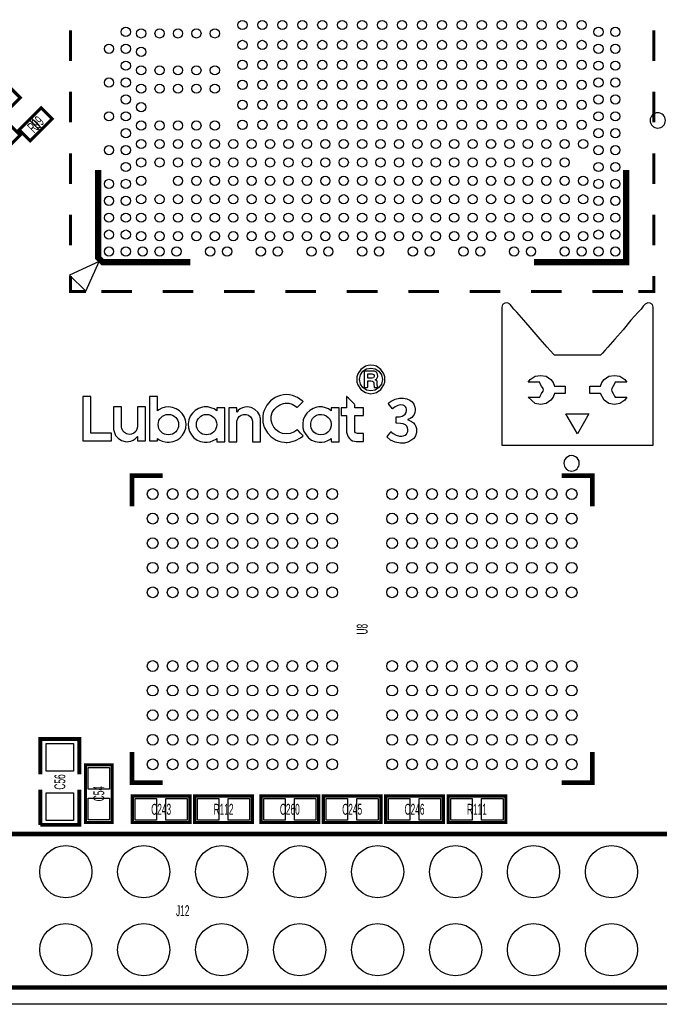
# Model space of a CAD drawing. Extents: x -11 to 92, y 0 to 58.
# Tile 5 of 7: x 47 to 68, y 0 to 32. Entities that reach past the tile are written whole.
import ezdxf
from ezdxf.enums import TextEntityAlignment as Align

# ---------------------------------------------------------------- set-up
doc = ezdxf.new("R2010")
doc.units = 0
for name, color, linetype in [('BG_OUTLINE', 12, 'CONTINUOUS'), ('BG_SILKSCREEN_TOP', 7, 'CONTINUOUS'), ('PG_SILKSCREEN_TOP', 253, 'CONTINUOUS'), ('PIN_SOLDERMASK_TOP', 92, 'CONTINUOUS'), ('RD_SILKSCREEN_TOP', 30, 'CONTINUOUS'), ('RKI_ALL', 2, 'CONTINUOUS')]:
    doc.layers.add(name, color=color, linetype=linetype)

msp = doc.modelspace()

# ---------------------------------------------------------------- linework, layer by layer
at = {"layer": 'BG_OUTLINE'}
msp.add_lwpolyline([(83.49996, 55.999888, -0.414214), (85.000084, 54.500018), (85.000084, 1.500124, -0.414249), (83.49996, 0), (1.500124, 0, -0.41426), (0, 1.500124), (0, 54.500018, -0.414229), (1.500124, 55.999888), (15.999968, 55.999888, -0.414239), (16.999966, 54.99989), (16.999966, 52.500022, 0.414244), (18.50009, 50.999898, 0.414203), (19.99996, 52.500022), (19.99996, 54.99989, -0.414224), (20.999958, 55.999888)], format="xyb", close=True, dxfattribs=at)
at = {"layer": 'BG_SILKSCREEN_TOP'}
for points in [[(66.25463, 21.13407), (66.20129, 21.13407), (66.03111, 21.13407), (65.78219, 21.13407), (65.50533, 21.13407), (65.23101, 21.13407), (64.98209, 21.13407), (64.81191, 21.13407), (64.76873, 21.13407), (64.75095, 21.13407), (64.73317, 21.15185), (64.61633, 21.28393), (64.51727, 21.39061), (64.28613, 21.65731), (64.02959, 21.96211), (63.76035, 22.27199), (63.52921, 22.53869), (63.43269, 22.63775), (63.36157, 22.72665), (63.31585, 22.77999), (63.29807, 22.79777), (63.22695, 22.84349), (63.13805, 22.83333), (63.06693, 22.79015), (63.04153, 22.69871), (63.04153, 22.68093), (63.04153, 22.64537), (63.04153, 22.50313), (63.04153, 22.28215), (63.04153, 21.99767), (63.04153, 21.65731), (63.04153, 21.27631), (63.04153, 20.44827), (63.04153, 19.62785), (63.04153, 19.24685), (63.04153, 18.90649), (63.04153, 18.62201), (63.04153, 18.40103), (63.04153, 18.25625), (63.04153, 18.22069), (63.04153, 18.20291), (63.05931, 18.20291), (63.09487, 18.20291), (63.16599, 18.20291), (63.25489, 18.20291), (63.49365, 18.20291), (63.81369, 18.20291), (64.18961, 18.20291), (64.59855, 18.20291), (65.50533, 18.20291), (66.41465, 18.20291), (66.83375, 18.20291), (67.20713, 18.20291), (67.51955, 18.20291), (67.75831, 18.20291), (67.84721, 18.20291), (67.91833, 18.20291), (67.96405, 18.20291), (67.97167, 18.20291), (67.97167, 18.22069), (67.97167, 18.25625), (67.97167, 18.40103), (67.97167, 18.62201), (67.97167, 18.90649), (67.97167, 19.24685), (67.97167, 19.62785), (67.97167, 20.44827), (67.97167, 21.27631), (67.97167, 21.65731), (67.97167, 21.99767), (67.97167, 22.28215), (67.97167, 22.50313), (67.97167, 22.64537), (67.97167, 22.68093), (67.97167, 22.69871), (67.94627, 22.79015), (67.87515, 22.83333), (67.79387, 22.84349), (67.71513, 22.79777), (67.69735, 22.77999), (67.65163, 22.72665), (67.58051, 22.63775), (67.48399, 22.53869), (67.25031, 22.27199), (66.99377, 21.96211), (66.72707, 21.65731), (66.49339, 21.39061), (66.39687, 21.28393), (66.32575, 21.20519), (66.28003, 21.15185), (66.27241, 21.13407)], [(58.68162, 20.80006), (58.59526, 20.77212), (58.44794, 20.67306), (58.34888, 20.52574), (58.32094, 20.4343), (58.31586, 20.34286), (58.32094, 20.25142), (58.34888, 20.1676), (58.44794, 20.02028), (58.59526, 19.92122), (58.68162, 19.89328), (58.77814, 19.87804), (58.86958, 19.89328), (58.95594, 19.92122), (59.10326, 20.02028), (59.19978, 20.1676), (59.23026, 20.25142), (59.23534, 20.34286), (59.23026, 20.4343), (59.19978, 20.52574), (59.10326, 20.67306), (58.95594, 20.77212), (58.86958, 20.80006), (58.77814, 20.80768)], [(58.63082, 19.99742), (58.51144, 20.08378), (58.43524, 20.19554), (58.4073, 20.34286), (58.43524, 20.49018), (58.51144, 20.60956), (58.63082, 20.6883), (58.77814, 20.71624), (58.92038, 20.6883), (59.03976, 20.60956), (59.12358, 20.49018), (59.15152, 20.34286), (59.12358, 20.19554), (59.03976, 20.08378), (58.92038, 19.99742), (58.77814, 19.96948)], [(58.98388, 20.15998), (58.98388, 20.2311), (58.97626, 20.28698), (58.95594, 20.31492), (58.92038, 20.33524), (58.95594, 20.3581), (58.99658, 20.44192), (58.98896, 20.51304), (58.95594, 20.57654), (58.89244, 20.60956), (58.82132, 20.61718), (58.72988, 20.61718), (58.6105, 20.61718), (58.57494, 20.61718), (58.5597, 20.61718), (58.5597, 20.57654), (58.5597, 20.49018), (58.5597, 20.26666), (58.5597, 20.15998), (58.5597, 20.09648), (58.5597, 20.08378), (58.57494, 20.08378), (58.61812, 20.08378), (58.65876, 20.08378), (58.674, 20.08886), (58.674, 20.15236), (58.674, 20.2438), (58.674, 20.27936), (58.674, 20.2946), (58.69432, 20.2946), (58.77814, 20.2946), (58.82894, 20.28698), (58.8645, 20.26666), (58.86958, 20.2311), (58.86958, 20.17522), (58.8772, 20.11172), (58.88482, 20.08378), (58.91276, 20.08378), (58.96864, 20.08378), (59.0042, 20.08378), (59.0042, 20.09648), (58.98896, 20.12442)], [(58.8137, 20.38604), (58.674, 20.38604), (58.674, 20.52574), (58.80608, 20.52574), (58.83402, 20.51812), (58.8772, 20.49018), (58.88482, 20.44192), (58.8645, 20.39874)], [(64.71285, 19.77009), (64.64173, 19.67357), (64.48171, 19.56689), (64.30391, 19.53133), (64.12611, 19.56689), (63.89497, 19.76247), (64.27851, 19.76247), (64.29629, 19.79803), (64.33947, 19.88693), (64.38519, 19.96567), (64.40297, 20.00123), (64.38519, 20.04695), (64.33947, 20.12823), (64.29629, 20.20697), (64.27851, 20.25269), (63.89497, 20.25269), (63.96609, 20.34159), (64.12611, 20.44827), (64.30391, 20.47367), (64.48171, 20.44827), (64.64173, 20.34159), (64.71285, 20.24253), (64.75857, 20.12823), (65.10655, 20.12823), (65.10655, 19.88693), (64.75857, 19.88693)], [(67.04711, 19.67357), (66.88709, 19.56689), (66.70929, 19.53133), (66.53149, 19.56689), (66.37909, 19.67357), (66.25463, 19.88693), (65.90665, 19.88693), (65.90665, 20.12823), (66.25463, 20.12823), (66.29781, 20.24253), (66.37909, 20.34159), (66.53149, 20.44827), (66.70929, 20.47367), (66.88709, 20.44827), (67.04711, 20.34159), (67.11823, 20.25269), (66.73469, 20.25269), (66.71691, 20.20697), (66.67373, 20.12823), (66.62801, 20.04695), (66.61023, 20.00123), (66.62801, 19.96567), (66.67373, 19.88693), (66.71691, 19.79803), (66.73469, 19.76247), (67.11823, 19.76247)], [(49.38776, 19.78914), (49.38776, 18.34134), (49.47158, 18.34134), (49.65192, 18.34134), (50.32502, 18.34134), (50.32502, 18.59788), (49.65192, 18.59788), (49.65192, 19.78914)], [(52.07, 19.43862), (51.96332, 19.4056), (51.87188, 19.35988), (51.82616, 19.32686), (51.82108, 19.32686), (51.82108, 19.34718), (51.82108, 19.4056), (51.82108, 19.4945), (51.82108, 19.68246), (51.82108, 19.75358), (51.82108, 19.78914), (51.81092, 19.78914), (51.78298, 19.78914), (51.68138, 19.78914), (51.58486, 19.78914), (51.56708, 19.78914), (51.562, 19.78406), (51.562, 19.75358), (51.562, 19.68246), (51.562, 19.58594), (51.562, 19.46656), (51.562, 19.33194), (51.562, 18.73758), (51.562, 18.60804), (51.562, 18.49628), (51.562, 18.40992), (51.562, 18.35912), (51.562, 18.34134), (51.56708, 18.34134), (51.59502, 18.34134), (51.69154, 18.34134), (51.78806, 18.34134), (51.816, 18.34134), (51.82108, 18.34134), (51.82108, 18.3642), (51.82108, 18.39468), (51.82108, 18.42008), (51.82108, 18.42262), (51.83378, 18.40992), (51.8795, 18.38198), (51.97602, 18.33626), (52.07762, 18.30832), (52.1335, 18.29816), (52.16144, 18.29816), (52.17668, 18.29816), (52.20716, 18.29816), (52.3367, 18.32102), (52.45354, 18.36928), (52.55514, 18.43786), (52.6415, 18.5293), (52.70246, 18.63598), (52.7431, 18.75536), (52.75326, 18.88998), (52.73802, 19.01952), (52.6923, 19.13382), (52.62372, 19.2405), (52.53482, 19.32686), (52.43068, 19.3929), (52.30876, 19.43354), (52.17922, 19.44878)], [(55.90032, 18.58518), (55.78348, 18.6309), (55.68696, 18.69948), (55.60822, 18.79346), (55.55488, 18.90014), (55.52694, 19.01952), (55.53202, 19.14906), (55.5625, 19.26844), (55.62346, 19.37004), (55.70728, 19.4564), (55.80888, 19.52244), (55.92318, 19.56308), (55.98668, 19.57324), (56.0197, 19.57324), (56.03748, 19.57324), (56.09844, 19.56816), (56.21274, 19.53514), (56.31942, 19.47672), (56.36514, 19.43862), (56.37022, 19.43354), (56.3753, 19.43354), (56.38038, 19.43862), (56.4134, 19.47164), (56.45404, 19.51228), (56.53786, 19.5961), (56.5658, 19.62404), (56.56834, 19.62912), (56.55564, 19.63674), (56.5404, 19.65198), (56.388, 19.75612), (56.21782, 19.82724), (56.1213, 19.83994), (56.02478, 19.8501), (55.92826, 19.83994), (55.83174, 19.82216), (55.73776, 19.79422), (55.65648, 19.75358), (55.50408, 19.6469), (55.38216, 19.50466), (55.2958, 19.33702), (55.26786, 19.24558), (55.25516, 19.1516), (55.25008, 19.05), (55.2577, 18.95348), (55.27802, 18.85696), (55.3085, 18.7706), (55.40248, 18.60804), (55.53202, 18.47342), (55.68696, 18.37182), (55.77586, 18.33626), (55.8673, 18.30832), (55.96382, 18.29816), (56.01462, 18.29308), (56.04256, 18.29308), (56.13908, 18.30324), (56.3245, 18.35404), (56.48198, 18.44548), (56.55564, 18.50136), (56.56834, 18.5166), (56.5658, 18.5166), (56.56072, 18.52422), (56.5277, 18.55216), (56.48706, 18.59534), (56.40324, 18.6817), (56.38038, 18.70456), (56.37022, 18.70964), (56.35752, 18.69694), (56.261, 18.62582), (56.14924, 18.58518), (56.02478, 18.57248)], [(58.24982, 18.69694), (58.24982, 18.76044), (58.24982, 18.94586), (58.24982, 19.0373), (58.24982, 19.11096), (58.24982, 19.15668), (58.24982, 19.16684), (58.27776, 19.16684), (58.32348, 19.16684), (58.4327, 19.16684), (58.48858, 19.16684), (58.52668, 19.16684), (58.53938, 19.16684), (58.53938, 19.177), (58.53938, 19.20748), (58.53938, 19.2532), (58.53938, 19.3548), (58.53938, 19.3929), (58.53938, 19.42084), (58.53938, 19.42592), (58.51652, 19.42592), (58.41492, 19.42592), (58.3057, 19.42592), (58.26252, 19.42592), (58.24982, 19.42592), (58.24982, 19.4437), (58.24982, 19.51736), (58.24474, 19.53006), (58.22696, 19.55546), (58.18886, 19.59102), (58.08726, 19.69262), (58.04154, 19.73834), (58.00344, 19.77136), (57.99074, 19.78914), (57.98566, 19.78914), (57.98566, 19.7612), (57.98566, 19.70532), (57.98566, 19.64182), (57.98566, 19.50466), (57.98566, 19.45386), (57.98566, 19.42592), (57.98058, 19.42592), (57.9628, 19.42592), (57.8993, 19.42592), (57.83326, 19.42592), (57.81548, 19.42592), (57.8104, 19.42592), (57.8104, 19.4056), (57.8104, 19.37004), (57.8104, 19.27352), (57.8104, 19.18462), (57.8104, 19.16684), (57.81548, 19.16684), (57.8612, 19.16684), (57.92978, 19.16684), (57.98058, 19.16684), (57.98566, 19.16684), (57.98566, 19.12874), (57.98566, 19.06016), (57.98566, 18.96364), (57.98566, 18.76044), (57.98566, 18.6817), (57.98566, 18.64106), (57.98566, 18.63598), (57.98566, 18.62582), (57.99074, 18.59534), (58.00852, 18.5293), (58.03646, 18.47342), (58.07456, 18.42262), (58.12028, 18.38198), (58.1787, 18.34896), (58.23966, 18.33118), (58.30062, 18.3261), (58.31332, 18.3261), (58.34634, 18.3261), (58.43778, 18.3261), (58.5216, 18.3261), (58.53938, 18.3261), (58.53938, 18.33118), (58.53938, 18.35404), (58.53938, 18.39468), (58.53938, 18.49628), (58.53938, 18.54454), (58.53938, 18.57502), (58.53938, 18.58518), (58.53176, 18.58518), (58.46572, 18.58518), (58.38698, 18.58518), (58.3565, 18.58518), (58.33618, 18.58518), (58.30824, 18.59026), (58.27776, 18.60804), (58.2549, 18.63598), (58.24982, 18.67154)], [(59.30646, 18.4785), (59.32932, 18.50644), (59.38774, 18.59026), (59.41314, 18.62074), (59.42584, 18.64614), (59.436, 18.64106), (59.45886, 18.6182), (59.50458, 18.5801), (59.6011, 18.5293), (59.7027, 18.50136), (59.74842, 18.50136), (59.78144, 18.50136), (59.8424, 18.51152), (59.89066, 18.53438), (59.93384, 18.5674), (59.96178, 18.60296), (59.97956, 18.65376), (59.98464, 18.70964), (59.9694, 18.77314), (59.94654, 18.8214), (59.90082, 18.86204), (59.83224, 18.89506), (59.7408, 18.91284), (59.61888, 18.923), (59.59602, 18.923), (59.59602, 18.92554), (59.59602, 18.95348), (59.59602, 19.04238), (59.59602, 19.08302), (59.59602, 19.11604), (59.59602, 19.12112), (59.59602, 19.1262), (59.6138, 19.1262), (59.71286, 19.12874), (59.7916, 19.14906), (59.85002, 19.177), (59.89574, 19.21764), (59.92368, 19.26336), (59.93892, 19.32432), (59.93384, 19.37766), (59.92368, 19.42592), (59.90082, 19.4564), (59.8678, 19.48434), (59.83224, 19.50466), (59.73064, 19.51736), (59.6519, 19.49958), (59.563, 19.4564), (59.48172, 19.3929), (59.47156, 19.40306), (59.4487, 19.42846), (59.3852, 19.5072), (59.35726, 19.54022), (59.34202, 19.558), (59.3471, 19.56816), (59.37504, 19.59102), (59.43854, 19.63674), (59.56808, 19.70278), (59.70778, 19.73326), (59.83732, 19.73326), (59.94654, 19.7104), (60.04306, 19.66976), (60.1218, 19.61388), (60.17768, 19.53514), (60.2107, 19.4437), (60.22086, 19.3929), (60.22086, 19.33194), (60.2107, 19.26844), (60.18784, 19.20748), (60.15482, 19.15668), (60.1091, 19.11096), (60.05322, 19.07032), (59.98464, 19.0373), (59.98464, 19.03222), (59.98464, 19.02714), (59.99226, 19.0246), (60.03544, 19.00936), (60.10402, 18.97634), (60.16498, 18.93062), (60.2107, 18.87982), (60.24372, 18.81632), (60.2615, 18.74774), (60.26658, 18.669), (60.2615, 18.61312), (60.22848, 18.51152), (60.17006, 18.42262), (60.08116, 18.35404), (59.98464, 18.30324), (59.8678, 18.2753), (59.80938, 18.27022), (59.73572, 18.27022), (59.563, 18.29816), (59.41568, 18.3642), (59.2963, 18.47088)], [(51.1683, 19.42846), (51.1683, 19.37766), (51.1683, 19.30908), (51.1683, 19.21764), (51.1683, 19.02714), (51.1683, 18.94078), (51.1683, 18.8722), (51.1683, 18.82902), (51.1683, 18.80616), (51.15052, 18.72234), (51.11496, 18.65376), (51.054, 18.59788), (50.98034, 18.5674), (50.89652, 18.55724), (50.81524, 18.57502), (50.74412, 18.6182), (50.69332, 18.67662), (50.66284, 18.75028), (50.65268, 18.79346), (50.65268, 18.81124), (50.65268, 18.8214), (50.65268, 18.85188), (50.65268, 18.91284), (50.65268, 19.0881), (50.65268, 19.27352), (50.65268, 19.3548), (50.65268, 19.41576), (50.65268, 19.4437), (50.6476, 19.44878), (50.60696, 19.44878), (50.53838, 19.44878), (50.45964, 19.44878), (50.40376, 19.44878), (50.3936, 19.44878), (50.3936, 19.43354), (50.3936, 19.38782), (50.3936, 19.304), (50.3936, 19.1008), (50.3936, 18.8849), (50.3936, 18.80108), (50.3936, 18.74266), (50.3936, 18.7198), (50.3936, 18.71472), (50.3936, 18.70964), (50.40884, 18.64614), (50.45964, 18.52422), (50.53838, 18.4277), (50.6476, 18.35404), (50.77206, 18.32102), (50.8381, 18.31848), (50.87874, 18.32102), (50.95748, 18.33626), (51.03114, 18.36928), (51.09464, 18.415), (51.15052, 18.4658), (51.16576, 18.48358), (51.1683, 18.48358), (51.1683, 18.4785), (51.1683, 18.44548), (51.1683, 18.3642), (51.1683, 18.34134), (51.18354, 18.34134), (51.2445, 18.34134), (51.3207, 18.34134), (51.39182, 18.34134), (51.41468, 18.34134), (51.42738, 18.34134), (51.42738, 18.35404), (51.42738, 18.38706), (51.42738, 18.4277), (51.42738, 18.54454), (51.42738, 18.69186), (51.42738, 19.0246), (51.42738, 19.17954), (51.42738, 19.31416), (51.42738, 19.4056), (51.42738, 19.43354), (51.42738, 19.44878), (51.4223, 19.44878), (51.40452, 19.44878), (51.34102, 19.44878), (51.26228, 19.44878), (51.19624, 19.44878), (51.17338, 19.44878), (51.1683, 19.44878)], [(53.66512, 19.38274), (53.56606, 19.42592), (53.45938, 19.44878), (53.4035, 19.44878), (53.34762, 19.44878), (53.28412, 19.43862), (53.1622, 19.39798), (53.05298, 19.33702), (52.96408, 19.25066), (52.89042, 19.14906), (52.8447, 19.03222), (52.82184, 18.90268), (52.832, 18.7706), (52.86756, 18.64868), (52.92852, 18.53946), (53.0098, 18.44548), (53.1114, 18.37182), (53.22824, 18.32102), (53.3527, 18.29816), (53.38572, 18.29816), (53.40858, 18.29816), (53.43652, 18.29816), (53.54066, 18.31848), (53.64226, 18.35404), (53.73624, 18.40484), (53.75402, 18.42262), (53.75402, 18.42008), (53.75402, 18.40992), (53.75402, 18.36928), (53.75402, 18.33118), (53.7591, 18.31848), (53.78196, 18.31848), (53.8226, 18.31848), (53.92928, 18.31848), (53.975, 18.31848), (54.00802, 18.31848), (54.0131, 18.32102), (54.0131, 18.35912), (54.0131, 18.42008), (54.0131, 18.50136), (54.0131, 18.59534), (54.0131, 18.8214), (54.0131, 19.05), (54.0131, 19.15668), (54.0131, 19.25066), (54.0131, 19.32686), (54.0131, 19.38782), (54.0131, 19.42084), (54.0131, 19.42592), (53.99278, 19.42592), (53.95214, 19.42592), (53.84546, 19.42592), (53.79974, 19.42592), (53.76418, 19.42592), (53.75402, 19.42592), (53.75402, 19.42084), (53.75402, 19.38274), (53.75402, 19.34718), (53.75402, 19.32686)], [(54.66842, 19.43862), (54.58968, 19.41576), (54.5211, 19.38274), (54.45506, 19.33194), (54.40934, 19.28114), (54.40934, 19.29638), (54.40934, 19.37766), (54.40934, 19.41068), (54.40426, 19.42592), (54.39664, 19.42592), (54.37124, 19.42592), (54.30266, 19.42592), (54.22392, 19.42592), (54.1655, 19.42592), (54.15026, 19.42592), (54.14518, 19.41576), (54.14518, 19.3929), (54.14518, 19.35988), (54.14518, 19.25066), (54.14518, 19.11096), (54.14518, 18.9484), (54.14518, 18.62074), (54.14518, 18.4785), (54.14518, 18.3769), (54.14518, 18.34134), (54.14518, 18.32102), (54.15026, 18.31848), (54.19344, 18.31848), (54.2671, 18.31848), (54.34076, 18.31848), (54.39664, 18.31848), (54.40426, 18.31848), (54.40934, 18.3261), (54.40934, 18.37182), (54.40934, 18.43786), (54.40934, 18.80108), (54.40934, 18.87982), (54.40934, 18.93062), (54.40934, 18.9484), (54.40934, 18.99158), (54.43728, 19.07032), (54.483, 19.13382), (54.54904, 19.17954), (54.62524, 19.2024), (54.70906, 19.2024), (54.7878, 19.177), (54.8513, 19.12874), (54.89956, 19.06016), (54.92242, 18.98142), (54.92242, 18.96364), (54.92242, 18.9484), (54.92242, 18.923), (54.92242, 18.86712), (54.92242, 18.79346), (54.92242, 18.60296), (54.92242, 18.4277), (54.92242, 18.3642), (54.92242, 18.32102), (54.92242, 18.31848), (54.93512, 18.31848), (54.991, 18.31848), (55.13832, 18.31848), (55.17896, 18.31848), (55.17896, 18.32102), (55.17896, 18.3642), (55.17896, 18.43786), (55.17896, 18.53438), (55.17896, 18.75028), (55.17896, 18.85696), (55.17896, 18.94586), (55.17896, 19.01444), (55.17896, 19.04746), (55.17896, 19.05), (55.17896, 19.05508), (55.17896, 19.0754), (55.17134, 19.10588), (55.15356, 19.17192), (55.08752, 19.28114), (54.99608, 19.37004), (54.87924, 19.42846), (54.7497, 19.44878)], [(57.39638, 19.38274), (57.29732, 19.42592), (57.19318, 19.44878), (57.1373, 19.44878), (57.07634, 19.44878), (57.01284, 19.43862), (56.89346, 19.39798), (56.78678, 19.33702), (56.6928, 19.25066), (56.62422, 19.14906), (56.57342, 19.03222), (56.55564, 18.90268), (56.56072, 18.7706), (56.59628, 18.64868), (56.66232, 18.53946), (56.74106, 18.44548), (56.84266, 18.37182), (56.95696, 18.32102), (57.0865, 18.29816), (57.11952, 18.29816), (57.1373, 18.29816), (57.16524, 18.29816), (57.27446, 18.31848), (57.37606, 18.35404), (57.46496, 18.40484), (57.48274, 18.42262), (57.48274, 18.42008), (57.48274, 18.40992), (57.48274, 18.36928), (57.48274, 18.33118), (57.48782, 18.31848), (57.51068, 18.31848), (57.5564, 18.31848), (57.66308, 18.31848), (57.7088, 18.31848), (57.73674, 18.31848), (57.74182, 18.32102), (57.74182, 18.35912), (57.74182, 18.42008), (57.74182, 18.50136), (57.74182, 18.59534), (57.74182, 18.8214), (57.74182, 19.05), (57.74182, 19.15668), (57.74182, 19.25066), (57.74182, 19.32686), (57.74182, 19.38782), (57.74182, 19.42084), (57.74182, 19.42592), (57.72404, 19.42592), (57.68086, 19.42592), (57.57418, 19.42592), (57.52846, 19.42592), (57.49798, 19.42592), (57.48274, 19.42592), (57.48274, 19.42084), (57.48274, 19.38274), (57.48274, 19.34718), (57.48274, 19.32686)], [(52.11064, 18.54708), (52.05222, 18.5674), (51.99126, 18.59788), (51.94554, 18.64106), (51.90236, 18.68678), (51.87188, 18.74266), (51.85156, 18.80616), (51.84902, 18.87474), (51.85156, 18.94078), (51.87188, 19.00428), (51.90236, 19.06016), (51.94554, 19.11096), (51.99126, 19.14906), (52.05222, 19.17954), (52.11064, 19.19986), (52.17922, 19.20748), (52.24526, 19.19986), (52.30876, 19.17954), (52.36464, 19.14906), (52.41544, 19.11096), (52.45354, 19.06016), (52.48402, 19.00428), (52.50434, 18.94078), (52.51196, 18.87474), (52.50434, 18.80616), (52.48402, 18.74266), (52.45354, 18.68678), (52.41544, 18.64106), (52.36464, 18.59788), (52.30876, 18.5674), (52.24526, 18.54708), (52.17922, 18.53946)], [(53.3527, 18.54708), (53.29174, 18.5674), (53.2384, 18.59788), (53.1876, 18.64106), (53.14442, 18.68678), (53.1114, 18.74266), (53.09362, 18.80616), (53.08854, 18.87474), (53.09362, 18.94078), (53.1114, 19.00428), (53.14442, 19.06016), (53.1876, 19.11096), (53.2384, 19.14906), (53.29174, 19.17954), (53.3527, 19.19986), (53.42128, 19.20748), (53.48732, 19.19986), (53.55082, 19.17954), (53.6067, 19.14906), (53.6575, 19.11096), (53.69814, 19.06016), (53.72608, 19.00428), (53.74386, 18.94078), (53.75402, 18.87474), (53.74386, 18.80616), (53.72608, 18.74266), (53.69814, 18.68678), (53.6575, 18.64106), (53.6067, 18.59788), (53.55082, 18.5674), (53.48732, 18.54708), (53.42128, 18.53946)], [(57.06364, 18.54708), (56.98998, 18.57502), (56.91886, 18.62582), (56.86806, 18.68678), (56.8325, 18.76044), (56.81472, 18.83918), (56.81472, 18.92554), (56.83758, 19.00428), (56.87822, 19.0754), (56.9341, 19.13382), (57.00268, 19.177), (57.08142, 19.2024), (57.16524, 19.20748), (57.24652, 19.19478), (57.32272, 19.16176), (57.38622, 19.11096), (57.43702, 19.04746), (57.47004, 18.9738), (57.48274, 18.89506), (57.48274, 18.83918), (57.46496, 18.75536), (57.42686, 18.68678), (57.37352, 18.62582), (57.30748, 18.57502), (57.23382, 18.54708), (57.14492, 18.53946)], [(65.88125, 19.22907), (65.50533, 18.56867), (65.13195, 19.22907)]]:
    msp.add_lwpolyline(points, close=True, dxfattribs=at)
at = {"layer": 'PG_SILKSCREEN_TOP'}
for points, const_width in [([(48.99119, 30.711013), (48.99119, 31.711011)], 0.1), ([(67.991203, 30.711013), (67.991203, 31.711011)], 0.1), ([(46.991803, 29.87581), (46.27339, 29.157397), (46.632597, 28.79819), (47.35101, 29.516603), (46.991803, 29.87581)], 0.1016), ([(48.99119, 28.711017), (48.99119, 29.711015)], 0.1), ([(67.991203, 28.711017), (67.991203, 29.711015)], 0.1), ([(48.033203, 29.19001), (47.31479, 28.471597), (47.673997, 28.11239), (48.39241, 28.830803), (48.033203, 29.19001)], 0.1016), ([(46.991803, 28.65661), (46.27339, 27.938197), (46.632597, 27.57899), (47.35101, 28.297403), (46.991803, 28.65661)], 0.1016), ([(48.99119, 26.711021), (48.99119, 27.711019)], 0.1), ([(67.991203, 26.711021), (67.991203, 27.711019)], 0.1), ([(52.891207, 24.161013), (50.0412, 24.161013), (49.891188, 24.311), (49.891188, 27.161007)], 0.2), ([(67.091204, 27.161007), (67.091204, 24.161013), (64.091185, 24.161013)], 0.2), ([(48.99119, 24.711), (48.99119, 25.710998)], 0.1), ([(67.991203, 24.711), (67.991203, 25.710998)], 0.1), ([(48.99119, 23.711002), (48.99119, 23.211003), (49.491189, 23.211003)], 0.1), ([(67.491204, 23.211003), (67.991203, 23.211003), (67.991203, 23.711002)], 0.1), ([(50.991186, 23.211003), (49.991188, 23.211003)], 0.1), ([(52.991207, 23.211003), (51.991184, 23.211003)], 0.1), ([(54.991203, 23.211003), (53.991205, 23.211003)], 0.1), ([(56.991199, 23.211003), (55.991201, 23.211003)], 0.1), ([(58.991195, 23.211003), (57.991197, 23.211003)], 0.1), ([(60.991191, 23.211003), (59.991193, 23.211003)], 0.1), ([(62.991187, 23.211003), (61.991189, 23.211003)], 0.1), ([(64.991209, 23.211003), (63.991185, 23.211003)], 0.1), ([(66.991205, 23.211003), (65.991207, 23.211003)], 0.1), ([(50.991186, 16.21343), (50.991186, 17.213428), (51.991184, 17.213428)], 0.150012), ([(65.991207, 16.21343), (65.991207, 17.213428), (64.991209, 17.213428)], 0.150012), ([(48.006, 7.493), (48.006, 8.636), (49.276, 8.636), (49.276, 7.493)], 0.127), ([(51.991184, 7.213448), (50.991186, 7.213448), (50.991186, 8.213446)], 0.150012), ([(65.991308, 8.213446), (65.991308, 7.213448), (64.991285, 7.213448)], 0.150012), ([(49.4792, 5.9182), (49.4792, 7.7978), (50.3428, 7.7978), (50.3428, 5.9182), (49.4792, 5.9182)], 0.1016), ([(49.276, 6.985), (49.276, 5.842), (48.006, 5.842)], 0.127), ([(48.006, 5.842), (48.006, 6.985)], 0.127), ([(52.8828, 5.9182), (51.0032, 5.9182), (51.0032, 6.7818), (52.8828, 6.7818), (52.8828, 5.9182)], 0.1016), ([(54.9148, 5.9182), (53.0352, 5.9182), (53.0352, 6.7818), (54.9148, 6.7818), (54.9148, 5.9182)], 0.1016), ([(55.1942, 6.7818), (57.0738, 6.7818), (57.0738, 5.9182), (55.1942, 5.9182), (55.1942, 6.7818)], 0.1016), ([(57.2262, 6.7818), (59.1058, 6.7818), (59.1058, 5.9182), (57.2262, 5.9182), (57.2262, 6.7818)], 0.1016), ([(61.1378, 5.9182), (59.2582, 5.9182), (59.2582, 6.7818), (61.1378, 6.7818), (61.1378, 5.9182)], 0.1016), ([(63.1698, 5.9182), (61.2902, 5.9182), (61.2902, 6.7818), (63.1698, 6.7818), (63.1698, 5.9182)], 0.1016), ([(78.005051, 0.548005), (27.285061, 0.548005), (27.285061, 5.547995), (78.005051, 5.547995), (78.005051, 0.548005)], 0.150012)]:
    msp.add_lwpolyline(points, dxfattribs=dict(at, const_width=const_width))
for points in [[(68.372787, 28.7782, 1), (67.872808, 28.778193, 1)], [(65.566188, 17.613427, 1), (65.066204, 17.613448, 1)]]:
    msp.add_lwpolyline(points, format="xyb", close=True, dxfattribs=at)
msp.add_lwpolyline([(49.486185, 23.216006), (49.926189, 24.182019), (48.959186, 23.743006)], close=True, dxfattribs=at)
at = {"layer": 'PIN_SOLDERMASK_TOP'}
for points in [[(48.048113, 29.163973), (48.366373, 28.845713), (48.048113, 28.527453), (47.729853, 28.845713)], [(47.659087, 28.774947), (47.977347, 28.456687), (47.659087, 28.138427), (47.340827, 28.456687)], [(49.090961, 7.589139), (48.191039, 7.589139), (48.191039, 8.489061), (49.090961, 8.489061)], [(50.261495, 7.007377), (49.560505, 7.007377), (49.560505, 7.708367), (50.261495, 7.708367)], [(49.090961, 5.988939), (48.191039, 5.988939), (48.191039, 6.888861), (49.090961, 6.888861)], [(50.261495, 6.007633), (49.560505, 6.007633), (49.560505, 6.708623), (50.261495, 6.708623)], [(51.793623, 6.700495), (51.793623, 5.999505), (51.092633, 5.999505), (51.092633, 6.700495)], [(52.793367, 6.700495), (52.793367, 5.999505), (52.092377, 5.999505), (52.092377, 6.700495)], [(53.825623, 6.700495), (53.825623, 5.999505), (53.124633, 5.999505), (53.124633, 6.700495)], [(54.825367, 6.700495), (54.825367, 5.999505), (54.124377, 5.999505), (54.124377, 6.700495)], [(55.283633, 5.999505), (55.283633, 6.700495), (55.984623, 6.700495), (55.984623, 5.999505)], [(56.283377, 5.999505), (56.283377, 6.700495), (56.984367, 6.700495), (56.984367, 5.999505)], [(57.315633, 5.999505), (57.315633, 6.700495), (58.016623, 6.700495), (58.016623, 5.999505)], [(58.315377, 5.999505), (58.315377, 6.700495), (59.016367, 6.700495), (59.016367, 5.999505)], [(60.048623, 6.700495), (60.048623, 5.999505), (59.347633, 5.999505), (59.347633, 6.700495)], [(61.048367, 6.700495), (61.048367, 5.999505), (60.347377, 5.999505), (60.347377, 6.700495)], [(62.080623, 6.700495), (62.080623, 5.999505), (61.379633, 5.999505), (61.379633, 6.700495)], [(63.080367, 6.700495), (63.080367, 5.999505), (62.379377, 5.999505), (62.379377, 6.700495)]]:
    msp.add_lwpolyline(points, close=True, dxfattribs=at)
for centre, radius in [((50.791186, 31.660998), 0.15), ((51.291185, 31.611011), 0.15), ((51.891184, 31.611011), 0.15), ((52.491208, 31.611011), 0.15), ((53.091207, 31.611011), 0.15), ((53.691206, 31.611011), 0.15), ((54.591204, 31.886017), 0.15), ((55.24119, 31.886017), 0.15), ((55.891201, 31.886017), 0.15), ((56.541187, 31.886017), 0.15), ((57.191199, 31.886017), 0.15), ((57.841185, 31.886017), 0.15), ((58.491196, 31.886017), 0.15), ((59.141208, 31.886017), 0.15), ((59.791194, 31.886017), 0.15), ((60.441205, 31.886017), 0.15), ((61.091191, 31.886017), 0.15), ((61.741202, 31.886017), 0.15), ((62.391188, 31.886017), 0.15), ((63.0412, 31.886017), 0.15), ((63.691186, 31.886017), 0.15), ((64.341197, 31.886017), 0.15), ((64.991209, 31.886017), 0.15), ((65.641195, 31.886017), 0.15), ((66.191206, 31.660998), 0.15), ((66.741192, 31.660998), 0.15), ((50.2412, 31.111012), 0.15), ((50.791186, 31.111012), 0.15), ((51.291185, 31.011012), 0.15), ((54.591204, 31.236006), 0.15), ((55.24119, 31.236006), 0.15), ((55.891201, 31.236006), 0.15), ((56.541187, 31.236006), 0.15), ((57.191199, 31.236006), 0.15), ((57.841185, 31.236006), 0.15), ((58.491196, 31.236006), 0.15), ((59.141208, 31.236006), 0.15), ((59.791194, 31.236006), 0.15), ((60.441205, 31.236006), 0.15), ((61.091191, 31.236006), 0.15), ((61.741202, 31.236006), 0.15), ((62.391188, 31.236006), 0.15), ((63.0412, 31.236006), 0.15), ((63.691186, 31.236006), 0.15), ((64.341197, 31.236006), 0.15), ((64.991209, 31.236006), 0.15), ((65.641195, 31.236006), 0.15), ((66.191206, 31.111012), 0.15), ((66.741192, 31.111012), 0.15), ((50.791186, 30.561001), 0.15), ((51.291185, 30.411014), 0.15), ((51.891184, 30.411014), 0.15), ((52.491208, 30.411014), 0.15), ((53.091207, 30.411014), 0.15), ((53.691206, 30.411014), 0.15), ((54.591204, 30.58602), 0.15), ((55.24119, 30.58602), 0.15), ((55.891201, 30.58602), 0.15), ((56.541187, 30.58602), 0.15), ((57.191199, 30.58602), 0.15), ((57.841185, 30.58602), 0.15), ((58.491196, 30.58602), 0.15), ((59.141208, 30.58602), 0.15), ((59.791194, 30.58602), 0.15), ((60.441205, 30.58602), 0.15), ((61.091191, 30.58602), 0.15), ((61.741202, 30.58602), 0.15), ((62.391188, 30.58602), 0.15), ((63.0412, 30.58602), 0.15), ((63.691186, 30.58602), 0.15), ((64.341197, 30.58602), 0.15), ((64.991209, 30.58602), 0.15), ((65.641195, 30.58602), 0.15), ((66.191206, 30.561001), 0.15), ((66.741192, 30.561001), 0.15), ((50.2412, 30.011014), 0.15), ((50.791186, 30.011014), 0.15), ((66.191206, 30.011014), 0.15), ((66.741192, 30.011014), 0.15), ((51.291185, 29.811015), 0.15), ((51.891184, 29.811015), 0.15), ((52.491208, 29.811015), 0.15), ((53.091207, 29.811015), 0.15), ((53.691206, 29.811015), 0.15), ((54.591204, 29.936008), 0.15), ((55.24119, 29.936008), 0.15), ((55.891201, 29.936008), 0.15), ((56.541187, 29.936008), 0.15), ((57.191199, 29.936008), 0.15), ((57.841185, 29.936008), 0.15), ((58.491196, 29.936008), 0.15), ((59.141208, 29.936008), 0.15), ((59.791194, 29.936008), 0.15), ((60.441205, 29.936008), 0.15), ((61.091191, 29.936008), 0.15), ((61.741202, 29.936008), 0.15), ((62.391188, 29.936008), 0.15), ((63.0412, 29.936008), 0.15), ((63.691186, 29.936008), 0.15), ((64.341197, 29.936008), 0.15), ((64.991209, 29.936008), 0.15), ((65.641195, 29.936008), 0.15), ((50.791186, 29.461003), 0.15), ((66.191206, 29.461003), 0.15), ((66.741192, 29.461003), 0.15), ((51.291185, 29.211016), 0.15), ((54.591204, 29.286022), 0.15), ((55.24119, 29.286022), 0.15), ((55.891201, 29.286022), 0.15), ((56.541187, 29.286022), 0.15), ((57.191199, 29.286022), 0.15), ((57.841185, 29.286022), 0.15), ((58.491196, 29.286022), 0.15), ((59.141208, 29.286022), 0.15), ((59.791194, 29.286022), 0.15), ((60.441205, 29.286022), 0.15), ((61.091191, 29.286022), 0.15), ((61.741202, 29.286022), 0.15), ((62.391188, 29.286022), 0.15), ((63.0412, 29.286022), 0.15), ((63.691186, 29.286022), 0.15), ((64.341197, 29.286022), 0.15), ((64.991209, 29.286022), 0.15), ((65.641195, 29.286022), 0.15), ((50.2412, 28.911017), 0.15), ((50.791186, 28.911017), 0.15), ((66.191206, 28.911017), 0.15), ((66.741192, 28.911017), 0.15), ((51.291185, 28.611017), 0.15), ((51.891184, 28.611017), 0.15), ((52.491208, 28.611017), 0.15), ((53.091207, 28.611017), 0.15), ((53.691206, 28.611017), 0.15), ((54.591204, 28.636011), 0.15), ((55.24119, 28.636011), 0.15), ((55.891201, 28.636011), 0.15), ((56.541187, 28.636011), 0.15), ((57.191199, 28.636011), 0.15), ((57.841185, 28.636011), 0.15), ((58.491196, 28.636011), 0.15), ((59.141208, 28.636011), 0.15), ((59.791194, 28.636011), 0.15), ((60.441205, 28.636011), 0.15), ((61.091191, 28.636011), 0.15), ((61.741202, 28.636011), 0.15), ((62.391188, 28.636011), 0.15), ((63.0412, 28.636011), 0.15), ((63.691186, 28.636011), 0.15), ((64.341197, 28.636011), 0.15), ((64.991209, 28.636011), 0.15), ((65.641195, 28.636011), 0.15), ((50.791186, 28.361005), 0.15), ((66.191206, 28.361005), 0.15), ((66.741192, 28.361005), 0.15), ((50.2412, 27.811019), 0.15), ((50.791186, 27.811019), 0.15), ((51.291185, 28.011018), 0.15), ((51.891184, 28.011018), 0.15), ((52.491208, 28.011018), 0.15), ((53.091207, 28.011018), 0.15), ((53.691206, 28.011018), 0.15), ((54.291205, 28.011018), 0.15), ((54.891203, 28.011018), 0.15), ((55.491202, 28.011018), 0.15), ((56.091201, 28.011018), 0.15), ((56.6912, 28.011018), 0.15), ((57.291199, 28.011018), 0.15), ((57.891197, 28.011018), 0.15), ((58.491196, 28.011018), 0.15), ((59.091195, 28.011018), 0.15), ((59.691194, 28.011018), 0.15), ((60.291193, 28.011018), 0.15), ((60.891191, 28.011018), 0.15), ((61.49119, 28.011018), 0.15), ((62.091189, 28.011018), 0.15), ((62.691188, 28.011018), 0.15), ((63.291187, 28.011018), 0.15), ((63.891185, 28.011018), 0.15), ((64.491184, 28.011018), 0.15), ((65.091208, 28.011018), 0.15), ((65.691207, 28.011018), 0.15), ((66.191206, 27.811019), 0.15), ((66.741192, 27.811019), 0.15), ((50.791186, 27.261007), 0.15), ((51.291185, 27.41102), 0.15), ((51.891184, 27.41102), 0.15), ((52.491208, 27.41102), 0.15), ((53.091207, 27.41102), 0.15), ((53.691206, 27.41102), 0.15), ((54.291205, 27.41102), 0.15), ((54.891203, 27.41102), 0.15), ((55.491202, 27.41102), 0.15), ((56.091201, 27.41102), 0.15), ((56.6912, 27.41102), 0.15), ((57.291199, 27.41102), 0.15), ((57.891197, 27.41102), 0.15), ((58.491196, 27.41102), 0.15), ((59.091195, 27.41102), 0.15), ((59.691194, 27.41102), 0.15), ((60.291193, 27.41102), 0.15), ((60.891191, 27.41102), 0.15), ((61.49119, 27.41102), 0.15), ((62.091189, 27.41102), 0.15), ((62.691188, 27.41102), 0.15), ((63.291187, 27.41102), 0.15), ((63.891185, 27.41102), 0.15), ((64.491184, 27.41102), 0.15), ((65.091208, 27.41102), 0.15), ((66.191206, 27.261007), 0.15), ((66.741192, 27.261007), 0.15), ((51.291185, 26.811021), 0.15), ((52.491208, 26.811021), 0.15), ((53.091207, 26.811021), 0.15), ((53.691206, 26.811021), 0.15), ((54.291205, 26.811021), 0.15), ((54.891203, 26.811021), 0.15), ((55.491202, 26.811021), 0.15), ((56.091201, 26.811021), 0.15), ((56.6912, 26.811021), 0.15), ((57.291199, 26.811021), 0.15), ((57.891197, 26.811021), 0.15), ((58.491196, 26.811021), 0.15), ((59.091195, 26.811021), 0.15), ((59.691194, 26.811021), 0.15), ((60.291193, 26.811021), 0.15), ((60.891191, 26.811021), 0.15), ((61.49119, 26.811021), 0.15), ((62.091189, 26.811021), 0.15), ((62.691188, 26.811021), 0.15), ((63.291187, 26.811021), 0.15), ((63.891185, 26.811021), 0.15), ((64.491184, 26.811021), 0.15), ((65.091208, 26.811021), 0.15), ((65.691207, 26.811021), 0.15), ((50.2412, 26.711021), 0.15), ((50.791186, 26.711021), 0.15), ((66.191206, 26.711021), 0.15), ((66.741192, 26.711021), 0.15), ((50.2412, 26.161009), 0.15), ((50.791186, 26.161009), 0.15), ((51.291185, 26.211022), 0.15), ((51.891184, 26.211022), 0.15), ((52.491208, 26.211022), 0.15), ((53.091207, 26.211022), 0.15), ((53.691206, 26.211022), 0.15), ((54.291205, 26.211022), 0.15), ((54.891203, 26.211022), 0.15), ((55.491202, 26.211022), 0.15), ((56.091201, 26.211022), 0.15), ((56.6912, 26.211022), 0.15), ((57.291199, 26.211022), 0.15), ((57.891197, 26.211022), 0.15), ((58.491196, 26.211022), 0.15), ((59.091195, 26.211022), 0.15), ((59.691194, 26.211022), 0.15), ((60.291193, 26.211022), 0.15), ((60.891191, 26.211022), 0.15), ((61.49119, 26.211022), 0.15), ((62.091189, 26.211022), 0.15), ((62.691188, 26.211022), 0.15), ((63.291187, 26.211022), 0.15), ((63.891185, 26.211022), 0.15), ((64.491184, 26.211022), 0.15), ((65.091208, 26.211022), 0.15), ((65.691207, 26.211022), 0.15), ((66.191206, 26.161009), 0.15), ((66.741192, 26.161009), 0.15), ((50.2412, 25.610998), 0.15), ((50.791186, 25.610998), 0.15), ((51.291185, 25.610998), 0.15), ((51.891184, 25.610998), 0.15), ((52.491208, 25.610998), 0.15), ((53.091207, 25.610998), 0.15), ((53.691206, 25.610998), 0.15), ((54.291205, 25.610998), 0.15), ((54.891203, 25.610998), 0.15), ((55.491202, 25.610998), 0.15), ((56.091201, 25.610998), 0.15), ((56.6912, 25.610998), 0.15), ((57.291199, 25.610998), 0.15), ((57.891197, 25.610998), 0.15), ((58.491196, 25.610998), 0.15), ((59.091195, 25.610998), 0.15), ((59.691194, 25.610998), 0.15), ((60.291193, 25.610998), 0.15), ((60.891191, 25.610998), 0.15), ((61.49119, 25.610998), 0.15), ((62.091189, 25.610998), 0.15), ((62.691188, 25.610998), 0.15), ((63.291187, 25.610998), 0.15), ((63.891185, 25.610998), 0.15), ((64.491184, 25.610998), 0.15), ((65.091208, 25.610998), 0.15), ((65.691207, 25.610998), 0.15), ((66.191206, 25.610998), 0.15), ((66.741192, 25.610998), 0.15), ((50.2412, 25.061012), 0.15), ((50.791186, 25.061012), 0.15), ((51.291185, 25.010999), 0.15), ((51.891184, 25.010999), 0.15), ((52.491208, 25.010999), 0.15), ((53.091207, 25.010999), 0.15), ((53.691206, 25.010999), 0.15), ((54.291205, 25.010999), 0.15), ((54.891203, 25.010999), 0.15), ((55.491202, 25.010999), 0.15), ((56.091201, 25.010999), 0.15), ((56.6912, 25.010999), 0.15), ((57.291199, 25.010999), 0.15), ((57.891197, 25.010999), 0.15), ((58.491196, 25.010999), 0.15), ((59.091195, 25.010999), 0.15), ((59.691194, 25.010999), 0.15), ((60.291193, 25.010999), 0.15), ((60.891191, 25.010999), 0.15), ((61.49119, 25.010999), 0.15), ((62.091189, 25.010999), 0.15), ((62.691188, 25.010999), 0.15), ((63.291187, 25.010999), 0.15), ((63.891185, 25.010999), 0.15), ((64.491184, 25.010999), 0.15), ((65.091208, 25.010999), 0.15), ((65.691207, 25.010999), 0.15), ((66.191206, 25.061012), 0.15), ((66.741192, 25.061012), 0.15), ((50.2412, 24.511), 0.15), ((50.791186, 24.511), 0.15), ((51.341198, 24.511), 0.15), ((51.891184, 24.511), 0.15), ((52.441196, 24.511), 0.15), ((53.541193, 24.511), 0.15), ((54.091205, 24.511), 0.15), ((55.191203, 24.511), 0.15), ((55.741189, 24.511), 0.15), ((56.841187, 24.511), 0.15), ((57.391198, 24.511), 0.15), ((58.491196, 24.511), 0.15), ((59.041208, 24.511), 0.15), ((60.141206, 24.511), 0.15), ((60.691192, 24.511), 0.15), ((61.79119, 24.511), 0.15), ((62.341201, 24.511), 0.15), ((63.441199, 24.511), 0.15), ((63.991185, 24.511), 0.15), ((65.091208, 24.511), 0.15), ((65.641195, 24.511), 0.15), ((66.191206, 24.511), 0.15), ((66.741192, 24.511), 0.15), ((51.666191, 16.613429), 0.17526), ((52.316202, 16.613429), 0.17526), ((52.966188, 16.613429), 0.17526), ((53.6162, 16.613429), 0.17526), ((54.266186, 16.613429), 0.17526), ((54.916197, 16.613429), 0.17526), ((55.566107, 16.613429), 0.17526), ((56.216093, 16.613429), 0.17526), ((56.866104, 16.613429), 0.17526), ((57.51609, 16.613429), 0.17526), ((59.466302, 16.613429), 0.17526), ((60.116288, 16.613429), 0.17526), ((60.7663, 16.613429), 0.17526), ((61.416286, 16.613429), 0.17526), ((62.066195, 16.613429), 0.17526), ((62.716207, 16.613429), 0.17526), ((63.366193, 16.613429), 0.17526), ((64.016204, 16.613429), 0.17526), ((64.66619, 16.613429), 0.17526), ((65.316202, 16.613429), 0.17526), ((51.666191, 15.813329), 0.17526), ((52.316202, 15.813329), 0.17526), ((52.966188, 15.813329), 0.17526), ((53.6162, 15.813329), 0.17526), ((54.266186, 15.813329), 0.17526), ((54.916197, 15.813329), 0.17526), ((55.566107, 15.813329), 0.17526), ((56.216093, 15.813329), 0.17526), ((56.866104, 15.813329), 0.17526), ((57.51609, 15.813329), 0.17526), ((59.466302, 15.813329), 0.17526), ((60.116288, 15.813329), 0.17526), ((60.7663, 15.813329), 0.17526), ((61.416286, 15.813329), 0.17526), ((62.066195, 15.813329), 0.17526), ((62.716207, 15.813329), 0.17526), ((63.366193, 15.813329), 0.17526), ((64.016204, 15.813329), 0.17526), ((64.66619, 15.813329), 0.17526), ((65.316202, 15.813329), 0.17526), ((51.666191, 15.013534), 0.17526), ((52.316202, 15.013534), 0.17526), ((52.966188, 15.013534), 0.17526), ((53.6162, 15.013534), 0.17526), ((54.266186, 15.013534), 0.17526), ((54.916197, 15.013534), 0.17526), ((55.566107, 15.013534), 0.17526), ((56.216093, 15.013534), 0.17526), ((56.866104, 15.013534), 0.17526), ((57.51609, 15.013534), 0.17526), ((59.466302, 15.013534), 0.17526), ((60.116288, 15.013534), 0.17526), ((60.7663, 15.013534), 0.17526), ((61.416286, 15.013534), 0.17526), ((62.066195, 15.013534), 0.17526), ((62.716207, 15.013534), 0.17526), ((63.366193, 15.013534), 0.17526), ((64.016204, 15.013534), 0.17526), ((64.66619, 15.013534), 0.17526), ((65.316202, 15.013534), 0.17526), ((51.666191, 14.213434), 0.17526), ((52.316202, 14.213434), 0.17526), ((52.966188, 14.213434), 0.17526), ((53.6162, 14.213434), 0.17526), ((54.266186, 14.213434), 0.17526), ((54.916197, 14.213434), 0.17526), ((55.566107, 14.213434), 0.17526), ((56.216093, 14.213434), 0.17526), ((56.866104, 14.213434), 0.17526), ((57.51609, 14.213434), 0.17526), ((59.466302, 14.213434), 0.17526), ((60.116288, 14.213434), 0.17526), ((60.7663, 14.213434), 0.17526), ((61.416286, 14.213434), 0.17526), ((62.066195, 14.213434), 0.17526), ((62.716207, 14.213434), 0.17526), ((63.366193, 14.213434), 0.17526), ((64.016204, 14.213434), 0.17526), ((64.66619, 14.213434), 0.17526), ((65.316202, 14.213434), 0.17526), ((51.666191, 13.413334), 0.17526), ((52.316202, 13.413334), 0.17526), ((52.966188, 13.413334), 0.17526), ((53.6162, 13.413334), 0.17526), ((54.266186, 13.413334), 0.17526), ((54.916197, 13.413334), 0.17526), ((55.566107, 13.413334), 0.17526), ((56.216093, 13.413334), 0.17526), ((56.866104, 13.413334), 0.17526), ((57.51609, 13.413334), 0.17526), ((59.466302, 13.413334), 0.17526), ((60.116288, 13.413334), 0.17526), ((60.7663, 13.413334), 0.17526), ((61.416286, 13.413334), 0.17526), ((62.066195, 13.413334), 0.17526), ((62.716207, 13.413334), 0.17526), ((63.366193, 13.413334), 0.17526), ((64.016204, 13.413334), 0.17526), ((64.66619, 13.413334), 0.17526), ((65.316202, 13.413334), 0.17526), ((51.666191, 11.013542), 0.17526), ((52.316202, 11.013542), 0.17526), ((52.966188, 11.013542), 0.17526), ((53.6162, 11.013542), 0.17526), ((54.266186, 11.013542), 0.17526), ((54.916197, 11.013542), 0.17526), ((55.566107, 11.013542), 0.17526), ((56.216093, 11.013542), 0.17526), ((56.866104, 11.013542), 0.17526), ((57.51609, 11.013542), 0.17526), ((59.466302, 11.013542), 0.17526), ((60.116288, 11.013542), 0.17526), ((60.7663, 11.013542), 0.17526), ((61.416286, 11.013542), 0.17526), ((62.066195, 11.013542), 0.17526), ((62.716207, 11.013542), 0.17526), ((63.366193, 11.013542), 0.17526), ((64.016204, 11.013542), 0.17526), ((64.66619, 11.013542), 0.17526), ((65.316202, 11.013542), 0.17526), ((51.666191, 10.213442), 0.17526), ((52.316202, 10.213442), 0.17526), ((52.966188, 10.213442), 0.17526), ((53.6162, 10.213442), 0.17526), ((54.266186, 10.213442), 0.17526), ((54.916197, 10.213442), 0.17526), ((55.566107, 10.213442), 0.17526), ((56.216093, 10.213442), 0.17526), ((56.866104, 10.213442), 0.17526), ((57.51609, 10.213442), 0.17526), ((59.466302, 10.213442), 0.17526), ((60.116288, 10.213442), 0.17526), ((60.7663, 10.213442), 0.17526), ((61.416286, 10.213442), 0.17526), ((62.066195, 10.213442), 0.17526), ((62.716207, 10.213442), 0.17526), ((63.366193, 10.213442), 0.17526), ((64.016204, 10.213442), 0.17526), ((64.66619, 10.213442), 0.17526), ((65.316202, 10.213442), 0.17526), ((51.666191, 9.413342), 0.17526), ((52.316202, 9.413342), 0.17526), ((52.966188, 9.413342), 0.17526), ((53.6162, 9.413342), 0.17526), ((54.266186, 9.413342), 0.17526), ((54.916197, 9.413342), 0.17526), ((55.566107, 9.413342), 0.17526), ((56.216093, 9.413342), 0.17526), ((56.866104, 9.413342), 0.17526), ((57.51609, 9.413342), 0.17526), ((59.466302, 9.413342), 0.17526), ((60.116288, 9.413342), 0.17526), ((60.7663, 9.413342), 0.17526), ((61.416286, 9.413342), 0.17526), ((62.066195, 9.413342), 0.17526), ((62.716207, 9.413342), 0.17526), ((63.366193, 9.413342), 0.17526), ((64.016204, 9.413342), 0.17526), ((64.66619, 9.413342), 0.17526), ((65.316202, 9.413342), 0.17526), ((51.666191, 8.613546), 0.17526), ((52.316202, 8.613546), 0.17526), ((52.966188, 8.613546), 0.17526), ((53.6162, 8.613546), 0.17526), ((54.266186, 8.613546), 0.17526), ((54.916197, 8.613546), 0.17526), ((55.566107, 8.613546), 0.17526), ((56.216093, 8.613546), 0.17526), ((56.866104, 8.613546), 0.17526), ((57.51609, 8.613546), 0.17526), ((59.466302, 8.613546), 0.17526), ((60.116288, 8.613546), 0.17526), ((60.7663, 8.613546), 0.17526), ((61.416286, 8.613546), 0.17526), ((62.066195, 8.613546), 0.17526), ((62.716207, 8.613546), 0.17526), ((63.366193, 8.613546), 0.17526), ((64.016204, 8.613546), 0.17526), ((64.66619, 8.613546), 0.17526), ((65.316202, 8.613546), 0.17526), ((51.666191, 7.813446), 0.17526), ((52.316202, 7.813446), 0.17526), ((52.966188, 7.813446), 0.17526), ((53.6162, 7.813446), 0.17526), ((54.266186, 7.813446), 0.17526), ((54.916197, 7.813446), 0.17526), ((55.566107, 7.813446), 0.17526), ((56.216093, 7.813446), 0.17526), ((56.866104, 7.813446), 0.17526), ((57.51609, 7.813446), 0.17526), ((59.466302, 7.813446), 0.17526), ((60.116288, 7.813446), 0.17526), ((60.7663, 7.813446), 0.17526), ((61.416286, 7.813446), 0.17526), ((62.066195, 7.813446), 0.17526), ((62.716207, 7.813446), 0.17526), ((63.366193, 7.813446), 0.17526), ((64.016204, 7.813446), 0.17526), ((64.66619, 7.813446), 0.17526), ((65.316202, 7.813446), 0.17526), ((48.835056, 4.318), 0.849998), ((51.375056, 4.318), 0.849998), ((53.915056, 4.318), 0.849998), ((56.455056, 4.318), 0.849998), ((58.995056, 4.318), 0.849998), ((61.535056, 4.318), 0.849998), ((64.075056, 4.318), 0.849998), ((66.615056, 4.318), 0.849998), ((48.835056, 1.778), 0.849998), ((51.375056, 1.778), 0.849998), ((53.915056, 1.778), 0.849998), ((56.455056, 1.778), 0.849998), ((58.995056, 1.778), 0.849998), ((61.535056, 1.778), 0.849998), ((64.075056, 1.778), 0.849998), ((66.615056, 1.778), 0.849998)]:
    msp.add_circle(centre, radius, dxfattribs=at)
at = {"layer": 'RKI_ALL'}
msp.add_lwpolyline([(1.499845, 55.491888), (16.000044, 55.491888, -0.414195), (16.491991, 54.999941), (16.491991, 52.49987, 0.414194), (18.499963, 50.491898), (18.500115, 50.491898, 0.414182), (20.508011, 52.49987), (20.508011, 54.999941, -0.414194), (20.999958, 55.491888), (83.500189, 55.491888, -0.414164), (84.492109, 54.499967), (84.492109, 1.499997, -0.414188), (83.500112, 0.508), (1.499921, 0.508, -0.414163), (0.508, 1.499921), (0.508, 54.499993, -0.414162)], format="xyb", close=True, dxfattribs=at)

# ---------------------------------------------------------------- texts
at = {"layer": 'RD_SILKSCREEN_TOP', "width": 0.571429}
for s, rotation, p in [('R99', 45, (47.979279, 28.525419)), ('U8', 90, (58.668996, 12.213285)), ('C56', 90, (48.8188, 7.238848)), ('C54', 90, (50.0888, 6.857848))]:
    msp.add_text(s, height=0.3556, rotation=rotation, dxfattribs=at).set_placement(p, align=Align.CENTER)
for s, p in [('C243', (51.943, 6.1722)), ('R112', (53.975, 6.1722)), ('C260', (56.134, 6.1722)), ('C245', (58.166, 6.1722)), ('C246', (60.198, 6.1722)), ('R111', (62.23, 6.1722)), ('J12', (52.645056, 2.8702))]:
    msp.add_text(s, height=0.3556, dxfattribs=at).set_placement(p, align=Align.CENTER)

doc.saveas('drawing.dxf')
